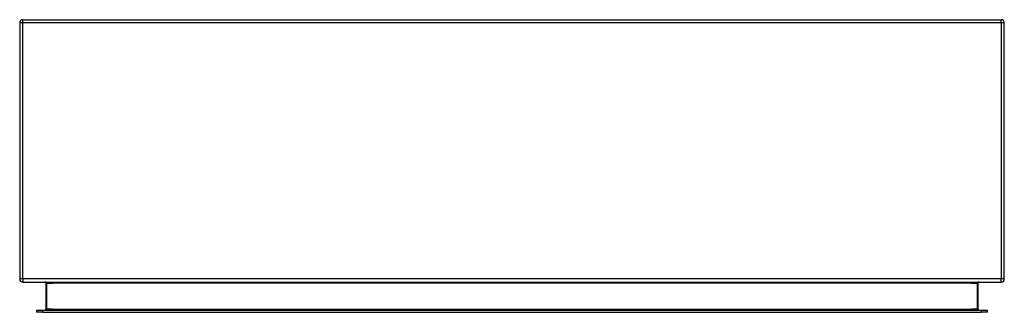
# Model space of a CAD drawing. Header units: inches. Extents: x 19.7 to 49.7, y 13.1 to 22.
import ezdxf

# ---------------------------------------------------------------- set-up
doc = ezdxf.new("R2010")
doc.units = ezdxf.units.IN
doc.header["$MEASUREMENT"] = 0
doc.layers.add('Visible Edges(ANSI)', color=7, linetype='Continuous', lineweight=25)
doc.layers.add('Visible Tangent Edges(ANSI)', color=7, linetype='Continuous', lineweight=25)

msp = doc.modelspace()

# ---------------------------------------------------------------- linework, layer by layer
at = {"layer": 'Visible Edges(ANSI)'}
for p, q in [((19.82, 21.983), (49.622, 21.983)), ((19.721, 21.884), (19.721, 14.082)), ((49.721, 14.082), (49.721, 21.884)), ((19.82, 13.983), (49.622, 13.983)), ((20.519, 13.952), (20.519, 13.166)), ((48.922, 13.166), (48.922, 13.952)), ((20.232, 13.135), (20.429, 13.135)), ((20.232, 13.135), (20.232, 13.067)), ((20.429, 13.067), (20.232, 13.067)), ((20.429, 13.135), (49.012, 13.135)), ((20.429, 13.067), (49.012, 13.067)), ((49.012, 13.135), (49.209, 13.135)), ((49.209, 13.067), (49.012, 13.067)), ((49.209, 13.067), (49.209, 13.135))]:
    msp.add_line(p, q, dxfattribs=at)
at = {"layer": 'Visible Edges(ANSI)', "flags": 128}
for points in [[(20.488, 13.983), (20.489, 13.983), (20.491, 13.983), (20.493, 13.982), (20.495, 13.982), (20.496, 13.982), (20.498, 13.981), (20.5, 13.98), (20.501, 13.98), (20.503, 13.979), (20.505, 13.978), (20.506, 13.977), (20.508, 13.976), (20.509, 13.974), (20.511, 13.973), (20.512, 13.971), (20.513, 13.969), (20.514, 13.968), (20.515, 13.966), (20.516, 13.964), (20.517, 13.961), (20.518, 13.959), (20.518, 13.957), (20.519, 13.954), (20.519, 13.952)], [(48.922, 13.952), (48.923, 13.954), (48.923, 13.957), (48.923, 13.959), (48.924, 13.961), (48.925, 13.964), (48.926, 13.966), (48.927, 13.968), (48.928, 13.969), (48.929, 13.971), (48.931, 13.973), (48.932, 13.974), (48.933, 13.976), (48.935, 13.977), (48.937, 13.978), (48.938, 13.979), (48.94, 13.98), (48.941, 13.98), (48.943, 13.981), (48.945, 13.982), (48.947, 13.982), (48.948, 13.982), (48.95, 13.983), (48.952, 13.983), (48.953, 13.983)]]:
    msp.add_lwpolyline(points, dxfattribs=at)
at = {"layer": 'Visible Edges(ANSI)'}
for centre, radius, start, end in [((19.82, 21.884), 0.099, 90, 180), ((49.622, 21.884), 0.099, 0, 90), ((19.82, 14.082), 0.099, 180, 270), ((49.622, 14.082), 0.099, 270, 0), ((20.488, 13.166), 0.031, 270, 0), ((48.953, 13.166), 0.031, 180, 270)]:
    msp.add_arc(centre, radius, start, end, dxfattribs=at)
at = {"layer": 'Visible Tangent Edges(ANSI)'}
for p, q in [((19.82, 21.884), (19.82, 21.983)), ((49.622, 21.884), (49.622, 21.983)), ((19.82, 21.884), (19.721, 21.884)), ((19.82, 14.082), (19.82, 21.884)), ((49.622, 21.884), (19.82, 21.884)), ((49.721, 21.884), (49.622, 21.884)), ((49.622, 21.884), (49.622, 14.082)), ((19.82, 14.082), (19.721, 14.082)), ((49.622, 14.082), (19.82, 14.082)), ((19.82, 14.082), (19.82, 13.983)), ((20.55, 13.952), (20.519, 13.952)), ((20.55, 13.166), (20.55, 13.952)), ((20.55, 13.952), (20.719, 13.952)), ((48.722, 13.952), (20.719, 13.952)), ((48.722, 13.952), (48.891, 13.952)), ((48.891, 13.952), (48.922, 13.952)), ((48.891, 13.952), (48.891, 13.166)), ((49.622, 13.983), (49.622, 14.082)), ((49.721, 14.082), (49.622, 14.082)), ((20.429, 13.067), (20.429, 13.135)), ((20.519, 13.166), (20.55, 13.166)), ((20.55, 13.166), (20.55, 13.135)), ((20.719, 13.166), (20.55, 13.166)), ((20.719, 13.166), (48.722, 13.166)), ((48.891, 13.166), (48.722, 13.166)), ((48.891, 13.166), (48.922, 13.166)), ((48.891, 13.135), (48.891, 13.166)), ((49.012, 13.135), (49.012, 13.067))]:
    msp.add_line(p, q, dxfattribs=at)
at = {"layer": 'Visible Tangent Edges(ANSI)', "flags": 128}
for points in [[(20.55, 13.952), (20.55, 13.954), (20.549, 13.957), (20.548, 13.959), (20.547, 13.961), (20.545, 13.964), (20.543, 13.966), (20.541, 13.968), (20.539, 13.969), (20.536, 13.971), (20.534, 13.973), (20.531, 13.974), (20.528, 13.976), (20.525, 13.977), (20.522, 13.978), (20.518, 13.979), (20.515, 13.98), (20.512, 13.98), (20.508, 13.981), (20.505, 13.982), (20.502, 13.982), (20.498, 13.982), (20.495, 13.983), (20.491, 13.983), (20.488, 13.983)], [(48.953, 13.983), (48.95, 13.983), (48.947, 13.983), (48.943, 13.982), (48.94, 13.982), (48.936, 13.982), (48.933, 13.981), (48.929, 13.98), (48.926, 13.98), (48.923, 13.979), (48.92, 13.978), (48.916, 13.977), (48.913, 13.976), (48.911, 13.974), (48.908, 13.973), (48.905, 13.971), (48.902, 13.969), (48.9, 13.968), (48.898, 13.966), (48.896, 13.964), (48.894, 13.961), (48.893, 13.959), (48.892, 13.957), (48.892, 13.954), (48.891, 13.952)]]:
    msp.add_lwpolyline(points, dxfattribs=at)

doc.saveas('drawing.dxf')
